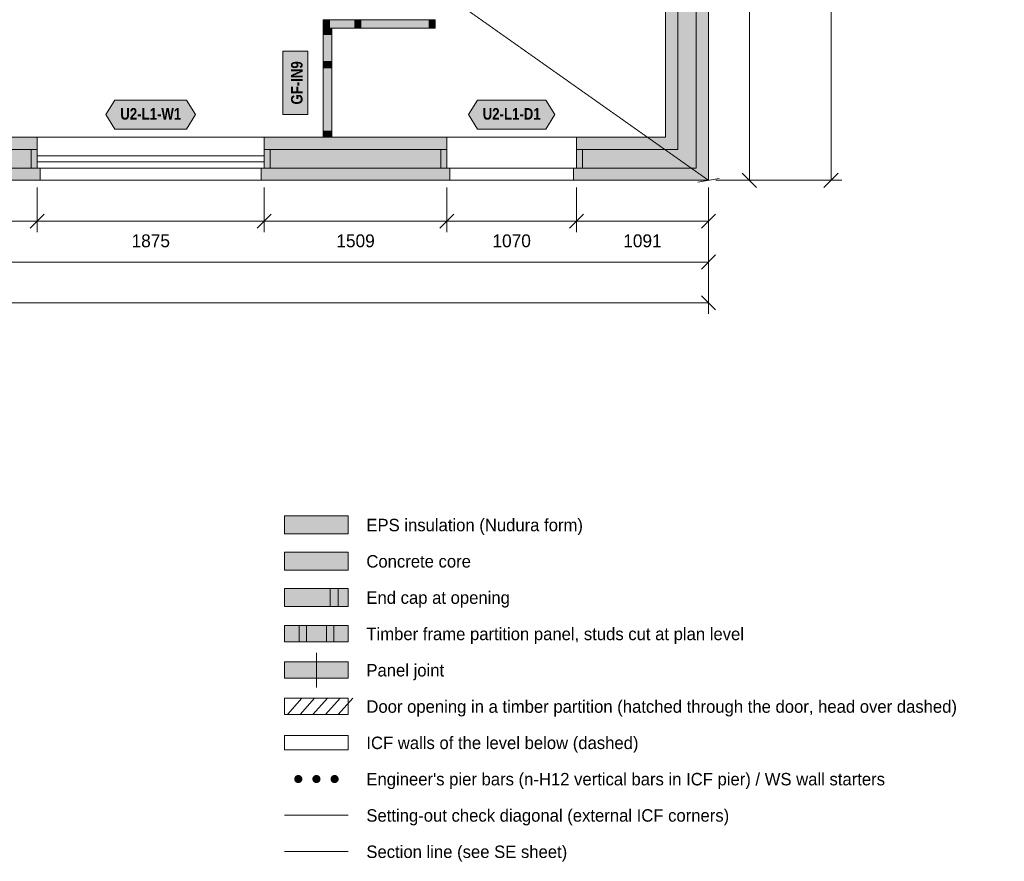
# Model space of a CAD drawing. Header units: millimetres. Extents: x -4149 to 16626, y -5842 to 13682.
# Tile 3 of 4: x 6562 to 14696, y -5628 to 1328. Entities that reach past the tile are written whole.
import ezdxf
from ezdxf.enums import TextEntityAlignment as Align

# ---------------------------------------------------------------- set-up
doc = ezdxf.new("R2010")
doc.units = ezdxf.units.MM
doc.linetypes.add('DASHED', pattern=[1.524, 1.27, -0.254])
for name, color, linetype in [('FILL-C_9E1A1A', 7, 'Continuous'), ('FILL-C_B2B2B5', 7, 'Continuous'), ('FILL-EPS', 7, 'Continuous'), ('FILL-TEAL_DK', 7, 'Continuous'), ('FILL-TIMBER', 7, 'Continuous'), ('FILL-WHITE', 7, 'Continuous'), ('LINE-C_85297A', 7, 'Continuous'), ('LINE-C_85297A-DASH', 7, 'DASHED'), ('LINE-INK', 7, 'Continuous'), ('LINE-INK-DASH', 7, 'DASHED'), ('LINE-RED-DASH', 7, 'DASHED'), ('LINE-STEEL_GREY', 7, 'Continuous'), ('LINE-STEEL_GREY-DASH', 7, 'DASHED'), ('LINE-TEAL_DK', 7, 'Continuous'), ('LINE-TIMBER_DK', 7, 'Continuous'), ('TEXT-INK', 7, 'Continuous'), ('TEXT-TEAL_DK', 7, 'Continuous')]:
    doc.layers.add(name, color=color, linetype=linetype)
doc.styles.add('OpenSansCondensed-Bold', font='OpenSansCondensed-Bold.ttf')

msp = doc.modelspace()

# ---------------------------------------------------------------- hatches: boundary and pattern name
at = {"layer": 'FILL-C_9E1A1A', "true_color": 0x9e1a1a}
h = msp.add_hatch(color=24, dxfattribs=at)
h.dxf.hatch_style = 1
h.paths.add_polyline_path([(8897.5, -4947.5), (8896.3, -4938.8), (8892.9, -4930.6), (8887.6, -4923.6), (8880.6, -4918.3), (8872.4, -4914.9), (8863.7, -4913.8), (8855, -4914.9), (8846.8, -4918.3), (8839.8, -4923.6), (8834.5, -4930.6), (8831.1, -4938.8), (8830, -4947.5), (8831.1, -4956.2), (8834.5, -4964.4), (8839.8, -4971.4), (8846.8, -4976.7), (8855, -4980.1), (8863.7, -4981.2), (8872.4, -4980.1), (8880.6, -4976.7), (8887.6, -4971.4), (8892.9, -4964.4), (8896.3, -4956.2)])
h = msp.add_hatch(color=24, dxfattribs=at)
h.dxf.hatch_style = 1
h.paths.add_polyline_path([(9047.4, -4947.5), (9046.3, -4938.8), (9042.9, -4930.6), (9037.6, -4923.6), (9030.6, -4918.3), (9022.4, -4914.9), (9013.7, -4913.8), (9005, -4914.9), (8996.8, -4918.3), (8989.8, -4923.6), (8984.5, -4930.6), (8981.1, -4938.8), (8980, -4947.5), (8981.1, -4956.2), (8984.5, -4964.4), (8989.8, -4971.4), (8996.8, -4976.7), (9005, -4980.1), (9013.7, -4981.2), (9022.4, -4980.1), (9030.6, -4976.7), (9037.6, -4971.4), (9042.9, -4964.4), (9046.3, -4956.2)])
h = msp.add_hatch(color=24, dxfattribs=at)
h.dxf.hatch_style = 1
h.paths.add_polyline_path([(9197.4, -4947.5), (9196.3, -4938.8), (9192.9, -4930.6), (9187.6, -4923.6), (9180.6, -4918.3), (9172.4, -4914.9), (9163.7, -4913.8), (9155, -4914.9), (9146.8, -4918.3), (9139.8, -4923.6), (9134.5, -4930.6), (9131.1, -4938.8), (9130, -4947.5), (9131.1, -4956.2), (9134.5, -4964.4), (9139.8, -4971.4), (9146.8, -4976.7), (9155, -4980.1), (9163.7, -4981.2), (9172.4, -4980.1), (9180.6, -4976.7), (9187.6, -4971.4), (9192.9, -4964.4), (9196.3, -4956.2)])
at = {"layer": 'FILL-C_B2B2B5', "true_color": 0xb2b2b5}
h = msp.add_hatch(color=253, dxfattribs=at)
h.dxf.hatch_style = 1
h.paths.add_polyline_path([(5198.5, 8550.9), (7053.4, 8550.9), (7053.4, 8398.5), (6202.4, 8398.5), (6202.4, 254), (6707.4, 254), (6707.4, 101.6), (5545.5, 101.6), (5545.5, 254), (6050, 254), (6050, 8398.5), (5198.5, 8398.5)])
h = msp.add_hatch(color=253, dxfattribs=at)
h.dxf.hatch_style = 1
h.paths.add_polyline_path([(8123.9, 8550.9), (12150.8, 8550.9), (12150.8, 101.6), (11161.9, 101.6), (11161.9, 254), (11998.4, 254), (11998.4, 8398.5), (8123.9, 8398.5)])
h = msp.add_hatch(color=253, dxfattribs=at)
h.dxf.hatch_style = 1
h.paths.add_polyline_path([(8582.9, 254), (10091.4, 254), (10091.4, 101.6), (8582.9, 101.6)])
h = msp.add_hatch(color=253, dxfattribs=at)
h.dxf.hatch_style = 1
h.paths.add_polyline_path([(8751.2, -3222.5), (9276.2, -3222.5), (9276.2, -3072.5), (8751.2, -3072.5)])
at = {"layer": 'FILL-EPS', "true_color": 0xccffff}
h = msp.add_hatch(color=7, dxfattribs=at)
h.dxf.hatch_style = 1
h.paths.add_polyline_path([(8123.9, 8552), (8098.9, 8552), (8098.9, 8652.5), (12252.4, 8652.5), (12252.4, 0), (11136.9, 0), (11136.9, 100.5), (11161.9, 100.5), (11161.9, 101.6), (12150.8, 101.6), (12150.8, 8550.9), (8123.9, 8550.9)])
h = msp.add_hatch(color=7, dxfattribs=at)
h.dxf.hatch_style = 1
h.paths.add_polyline_path([(7053.4, 8296.9), (6269.1, 8296.9), (6269.1, 355.6), (6707.4, 355.6), (6707.4, 254), (6202.4, 254), (6202.4, 8398.5), (7053.4, 8398.5)])
h = msp.add_hatch(color=7, dxfattribs=at)
h.dxf.hatch_style = 1
h.paths.add_polyline_path([(11896.8, 8296.9), (8123.9, 8296.9), (8123.9, 8398.5), (11998.4, 8398.5), (11998.4, 254), (11161.9, 254), (11161.9, 355.6), (11896.8, 355.6)])
h = msp.add_hatch(color=7, dxfattribs=at)
h.dxf.hatch_style = 1
h.paths.add_polyline_path([(8582.9, 355.6), (10091.4, 355.6), (10091.4, 254), (8582.9, 254)])
h = msp.add_hatch(color=7, dxfattribs=at)
h.dxf.hatch_style = 1
h.paths.add_polyline_path([(6707.4, 100.5), (6732.4, 100.5), (6732.4, 0), (5520.5, 0), (5520.5, 100.5), (5545.5, 100.5), (5545.5, 101.6), (6707.4, 101.6)])
h = msp.add_hatch(color=7, dxfattribs=at)
h.dxf.hatch_style = 1
h.paths.add_polyline_path([(8582.9, 100.5), (8582.9, 101.6), (10091.4, 101.6), (10091.4, 100.5), (10116.4, 100.5), (10116.4, 0), (8557.9, 0), (8557.9, 100.5)])
h = msp.add_hatch(color=7, dxfattribs=at)
h.dxf.hatch_style = 1
h.paths.add_polyline_path([(8751.2, -2922.5), (9276.2, -2922.5), (9276.2, -2772.5), (8751.2, -2772.5)])
h = msp.add_hatch(color=7, dxfattribs=at)
h.dxf.hatch_style = 1
h.paths.add_polyline_path([(8751.2, -3522.5), (9276.2, -3522.5), (9276.2, -3372.5), (8751.2, -3372.5)])
at = {"layer": 'FILL-TEAL_DK', "true_color": 0x006b5c}
h = msp.add_hatch(color=126, dxfattribs=at)
h.dxf.hatch_style = 1
h.paths.add_polyline_path([(6657.4, 254.2), (6707.4, 254.2), (6707.4, 101.8), (6657.4, 101.8)])
h = msp.add_hatch(color=126, dxfattribs=at)
h.dxf.hatch_style = 1
h.paths.add_polyline_path([(8582.4, 254.2), (8632.4, 254.2), (8632.4, 101.8), (8582.4, 101.8)])
h = msp.add_hatch(color=126, dxfattribs=at)
h.dxf.hatch_style = 1
h.paths.add_polyline_path([(10041.4, 254.2), (10091.4, 254.2), (10091.4, 101.8), (10041.4, 101.8)])
h = msp.add_hatch(color=126, dxfattribs=at)
h.dxf.hatch_style = 1
h.paths.add_polyline_path([(11161.4, 254.2), (11211.4, 254.2), (11211.4, 101.8), (11161.4, 101.8)])
h = msp.add_hatch(color=126, dxfattribs=at)
h.dxf.hatch_style = 1
h.paths.add_polyline_path([(9126.2, -3522.5), (9193.7, -3522.5), (9193.7, -3372.5), (9126.2, -3372.5)])
at = {"layer": 'FILL-TIMBER', "true_color": 0xeddbb8}
h = msp.add_hatch(color=254, dxfattribs=at)
h.dxf.hatch_style = 1
h.paths.add_polyline_path([(9120.2, 1256.5), (9089.3, 1256.5), (9070.2, 1256.5), (9070.2, 1283.3), (9070.2, 1326.5), (9101.1, 1326.5), (9120.2, 1326.5), (9120.2, 1299.7)])
h = msp.add_hatch(color=254, dxfattribs=at)
h.dxf.hatch_style = 1
h.paths.add_polyline_path([(9380.6, 1256.5), (9349.7, 1256.5), (9330.6, 1256.5), (9330.6, 1283.3), (9330.6, 1326.5), (9361.5, 1326.5), (9380.6, 1326.5), (9380.6, 1299.7)])
h = msp.add_hatch(color=254, dxfattribs=at)
h.dxf.hatch_style = 1
h.paths.add_polyline_path([(9994.4, 1256.5), (9963.5, 1256.5), (9944.4, 1256.5), (9944.4, 1283.3), (9944.4, 1326.5), (9975.3, 1326.5), (9994.4, 1326.5), (9994.4, 1299.7)])
h = msp.add_hatch(color=254, dxfattribs=at)
h.dxf.hatch_style = 1
h.paths.add_polyline_path([(9140.2, 1254.5), (9140.2, 1223.6), (9140.2, 1204.5), (9113.4, 1204.5), (9070.2, 1204.5), (9070.2, 1235.4), (9070.2, 1254.5), (9097, 1254.5)])
h = msp.add_hatch(color=254, dxfattribs=at)
h.dxf.hatch_style = 1
h.paths.add_polyline_path([(9140.2, 980.6), (9140.2, 949.7), (9140.2, 930.6), (9113.4, 930.6), (9070.2, 930.6), (9070.2, 961.5), (9070.2, 980.6), (9097, 980.6)])
h = msp.add_hatch(color=254, dxfattribs=at)
h.dxf.hatch_style = 1
h.paths.add_polyline_path([(9140.2, 406), (9140.2, 375.1), (9140.2, 356), (9113.4, 356), (9070.2, 356), (9070.2, 386.9), (9070.2, 406), (9097, 406)])
h = msp.add_hatch(color=254, dxfattribs=at)
h.dxf.hatch_style = 1
h.paths.add_polyline_path([(8871.2, -3815), (8931.2, -3815), (8931.2, -3680), (8871.2, -3680)])
h = msp.add_hatch(color=254, dxfattribs=at)
h.dxf.hatch_style = 1
h.paths.add_polyline_path([(9096.2, -3815), (9156.2, -3815), (9156.2, -3680), (9096.2, -3680)])
at = {"layer": 'FILL-WHITE', "true_color": 0xfaf5e8}
h = msp.add_hatch(color=7, dxfattribs=at)
h.dxf.hatch_style = 1
h.paths.add_polyline_path([(9070.2, 1256.5), (9070.2, 1283.3), (9070.2, 1326.5), (9101.1, 1326.5), (9120.2, 1326.5), (9330.6, 1326.5), (9361.5, 1326.5), (9380.6, 1326.5), (9944.4, 1326.5), (9975.3, 1326.5), (9994.4, 1326.5), (9994.4, 1299.7), (9994.4, 1256.5), (9963.5, 1256.5), (9944.4, 1256.5), (9380.6, 1256.5), (9349.7, 1256.5), (9330.6, 1256.5), (9120.2, 1256.5), (9089.3, 1256.5)])
h = msp.add_hatch(color=7, dxfattribs=at)
h.dxf.hatch_style = 1
h.paths.add_polyline_path([(9140.2, 356), (9113.4, 356), (9070.2, 356), (9070.2, 386.9), (9070.2, 406), (9070.2, 930.6), (9070.2, 961.5), (9070.2, 980.6), (9070.2, 1204.5), (9070.2, 1235.4), (9070.2, 1254.5), (9097, 1254.5), (9140.2, 1254.5), (9140.2, 1223.6), (9140.2, 1204.5), (9140.2, 980.6), (9140.2, 949.7), (9140.2, 930.6), (9140.2, 406), (9140.2, 375.1)])
at = {"layer": 'FILL-WHITE', "true_color": 0xffffff}
h = msp.add_hatch(color=7, dxfattribs=at)
h.dxf.hatch_style = 1
h.paths.add_polyline_path([(8943.8, 543.4), (8943.8, 1067.1), (8736.5, 1067.1), (8736.5, 543.4)])
h = msp.add_hatch(color=7, dxfattribs=at)
h.dxf.hatch_style = 1
h.paths.add_polyline_path([(7274.3, 543.1), (7349.3, 663.1), (7940.5, 663.1), (8015.5, 543.1), (7940.5, 423.1), (7349.3, 423.1)])
h = msp.add_hatch(color=7, dxfattribs=at)
h.dxf.hatch_style = 1
h.paths.add_polyline_path([(10269.3, 543.1), (10344.3, 663.1), (10908.5, 663.1), (10983.5, 543.1), (10908.5, 423.1), (10344.3, 423.1)])
at = {"layer": 'FILL-WHITE', "true_color": 0xfaf5e8}
h = msp.add_hatch(color=7, dxfattribs=at)
h.dxf.hatch_style = 1
h.paths.add_polyline_path([(8751.2, -3815), (9276.2, -3815), (9276.2, -3680), (8751.2, -3680)])
h = msp.add_hatch(color=7, dxfattribs=at)
h.dxf.hatch_style = 1
h.paths.add_polyline_path([(8751.2, -4115), (9276.2, -4115), (9276.2, -3980), (8751.2, -3980)])

# ---------------------------------------------------------------- linework, layer by layer
at = {"layer": 'LINE-C_85297A', "lineweight": 5}
msp.add_line((12163.7, -15.3), (12341.1, 15.3), dxfattribs=at)
at = {"layer": 'LINE-C_85297A-DASH', "lineweight": 5}
for p, q in [((0, 8652.5), (12252.4, 0)), ((8751.2, -5247.5), (9276.2, -5247.5))]:
    msp.add_line(p, q, dxfattribs=at)
at = {"layer": 'LINE-INK', "lineweight": 5}
for p, q in [((12589.9, 8652.5), (12589.9, 0)), ((13264.9, 0), (13264.9, 8652.5)), ((6707.4, 355.6), (8582.4, 355.6)), ((6707.4, 202.8), (8582.4, 202.8)), ((6707.4, 152.8), (8582.4, 152.8)), ((6707.4, 0), (8582.4, 0)), ((12312.4, 0), (12679.9, 0)), ((12312.4, 0), (13354.9, 0)), ((12531.6, 58.3), (12648.2, -58.3)), ((13206.6, -58.3), (13323.2, 58.3)), ((6707.4, -60), (6707.4, -427.5)), ((8582.4, -60), (8582.4, -427.5)), ((10091.4, -60), (10091.4, -427.5)), ((11161.4, -60), (11161.4, -427.5)), ((12252.4, -60), (12252.4, -427.5)), ((12252.4, -60), (12252.4, -765)), ((12252.4, -60), (12252.4, -1102.5)), ((6765.7, -279.2), (6649.1, -395.8)), ((8640.7, -279.2), (8524.1, -395.8)), ((10149.7, -279.2), (10033.1, -395.8)), ((11219.7, -279.2), (11103.1, -395.8)), ((12310.7, -279.2), (12194.1, -395.8)), ((12252.4, -337.5), (0, -337.5)), ((12310.7, -616.7), (12194.1, -733.3)), ((12252.4, -675), (0, -675)), ((12194.1, -954.2), (12310.7, -1070.8)), ((0, -1012.5), (12252.4, -1012.5)), ((9013.7, -4190), (9013.7, -3905))]:
    msp.add_line(p, q, dxfattribs=at)
for points in [[(5983.3, 8296.9), (5198.5, 8296.9), (5198.5, 8552), (5173.5, 8552), (5173.5, 8652.5), (7078.4, 8652.5), (7078.4, 8552), (7053.4, 8552), (7053.4, 8296.9), (6269.1, 8296.9), (6269.1, 355.6), (6707.4, 355.6), (6707.4, 100.5), (6732.4, 100.5), (6732.4, 0), (5520.5, 0), (5520.5, 100.5), (5545.5, 100.5), (5545.5, 355.6), (5983.3, 355.6)], [(11896.8, 355.6), (11896.8, 8296.9), (8123.9, 8296.9), (8123.9, 8552), (8098.9, 8552), (8098.9, 8652.5), (12252.4, 8652.5), (12252.4, 0), (11136.9, 0), (11136.9, 100.5), (11161.9, 100.5), (11161.9, 355.6)], [(9070.2, 1256.5), (9070.2, 1256.5), (9070.2, 1256.5), (9070.2, 1283.3), (9070.2, 1326.5), (9070.2, 1326.5), (9070.2, 1326.5), (9101.1, 1326.5), (9120.2, 1326.5), (9330.6, 1326.5), (9361.5, 1326.5), (9380.6, 1326.5), (9944.4, 1326.5), (9975.3, 1326.5), (9994.4, 1326.5), (9994.4, 1326.5), (9994.4, 1326.5), (9994.4, 1299.7), (9994.4, 1256.5), (9994.4, 1256.5), (9994.4, 1256.5), (9963.5, 1256.5), (9944.4, 1256.5), (9380.6, 1256.5), (9349.7, 1256.5), (9330.6, 1256.5), (9120.2, 1256.5), (9089.3, 1256.5)], [(9140.2, 356), (9140.2, 356), (9140.2, 356), (9140.2, 356), (9113.4, 356), (9070.2, 356), (9070.2, 356), (9070.2, 356), (9070.2, 356), (9070.2, 386.9), (9070.2, 406), (9070.2, 930.6), (9070.2, 961.5), (9070.2, 980.6), (9070.2, 1204.5), (9070.2, 1235.4), (9070.2, 1254.5), (9070.2, 1254.5), (9070.2, 1254.5), (9070.2, 1254.5), (9097, 1254.5), (9140.2, 1254.5), (9140.2, 1254.5), (9140.2, 1254.5), (9140.2, 1254.5), (9140.2, 1223.6), (9140.2, 1204.5), (9140.2, 980.6), (9140.2, 949.7), (9140.2, 930.6), (9140.2, 406), (9140.2, 375.1)], [(8943.8, 543.4), (8943.8, 1067.1), (8736.5, 1067.1), (8736.5, 543.4)], [(8557.9, 100.5), (8582.9, 100.5), (8582.9, 355.6), (10091.4, 355.6), (10091.4, 100.5), (10116.4, 100.5), (10116.4, 0), (8557.9, 0)], [(8751.2, -2922.5), (9276.2, -2922.5), (9276.2, -2772.5), (8751.2, -2772.5)], [(8751.2, -3522.5), (9276.2, -3522.5), (9276.2, -3372.5), (8751.2, -3372.5)], [(8751.2, -3815), (9276.2, -3815), (9276.2, -3680), (8751.2, -3680)], [(8751.2, -4115), (9276.2, -4115), (9276.2, -3980), (8751.2, -3980)]]:
    msp.add_lwpolyline(points, close=True, dxfattribs=at)
at = {"layer": 'LINE-INK-DASH', "lineweight": 5}
for p, q in [((10091.4, 355.6), (11161.4, 355.6)), ((10091.4, 0), (11161.4, 0))]:
    msp.add_line(p, q, dxfattribs=at)
msp.add_lwpolyline([(8751.2, -4415), (9276.2, -4415), (9276.2, -4280), (8751.2, -4280)], close=True, dxfattribs=at)
at = {"layer": 'LINE-RED-DASH', "lineweight": 5}
msp.add_line((8751.2, -5547.5), (9276.2, -5547.5), dxfattribs=at)
at = {"layer": 'LINE-STEEL_GREY', "lineweight": 5}
for points in [[(5198.5, 8550.9), (7053.4, 8550.9), (7053.4, 8398.5), (6202.4, 8398.5), (6202.4, 254), (6707.4, 254), (6707.4, 101.6), (5545.5, 101.6), (5545.5, 254), (6050, 254), (6050, 8398.5), (5198.5, 8398.5)], [(8123.9, 8550.9), (12150.8, 8550.9), (12150.8, 101.6), (11161.9, 101.6), (11161.9, 254), (11998.4, 254), (11998.4, 8398.5), (8123.9, 8398.5)], [(8582.9, 254), (10091.4, 254), (10091.4, 101.6), (8582.9, 101.6)], [(8751.2, -3222.5), (9276.2, -3222.5), (9276.2, -3072.5), (8751.2, -3072.5)]]:
    msp.add_lwpolyline(points, close=True, dxfattribs=at)
at = {"layer": 'LINE-STEEL_GREY-DASH', "lineweight": 5}
for points in [[(12252.4, 8652.5), (12252.4, 8652.5), (12252.4, 0), (12252.6, -0.2), (12252.6, -0.2), (12252.4, 0), (0, 0), (0, 8652.5)], [(12150.8, 8550.9), (101.6, 8550.9), (101.6, 101.6), (12150.8, 101.6)], [(8751.2, -4707.5), (9276.2, -4707.5), (9276.2, -4587.5), (8751.2, -4587.5)]]:
    msp.add_lwpolyline(points, close=True, dxfattribs=at)
at = {"layer": 'LINE-TEAL_DK', "lineweight": 5}
for points in [[(7274.3, 543.1), (7349.3, 663.1), (7940.5, 663.1), (8015.5, 543.1), (7940.5, 423.1), (7349.3, 423.1)], [(10269.3, 543.1), (10344.3, 663.1), (10908.5, 663.1), (10983.5, 543.1), (10908.5, 423.1), (10344.3, 423.1)], [(6657.4, 254.2), (6707.4, 254.2), (6707.4, 101.8), (6657.4, 101.8)], [(8582.4, 254.2), (8632.4, 254.2), (8632.4, 101.8), (8582.4, 101.8)], [(10041.4, 254.2), (10091.4, 254.2), (10091.4, 101.8), (10041.4, 101.8)], [(11161.4, 254.2), (11211.4, 254.2), (11211.4, 101.8), (11161.4, 101.8)], [(9126.2, -3522.5), (9193.7, -3522.5), (9193.7, -3372.5), (9126.2, -3372.5)]]:
    msp.add_lwpolyline(points, close=True, dxfattribs=at)
at = {"layer": 'LINE-TIMBER_DK', "lineweight": 5}
for p, q in [((8773.7, -4415), (8893.7, -4280)), ((8878.7, -4415), (8998.7, -4280)), ((8983.7, -4415), (9103.7, -4280)), ((9088.7, -4415), (9208.7, -4280)), ((9193.7, -4415), (9313.7, -4280))]:
    msp.add_line(p, q, dxfattribs=at)
for points in [[(9120.2, 1256.5), (9089.3, 1256.5), (9070.2, 1256.5), (9070.2, 1283.3), (9070.2, 1326.5), (9101.1, 1326.5), (9120.2, 1326.5), (9120.2, 1299.7)], [(9380.6, 1256.5), (9349.7, 1256.5), (9330.6, 1256.5), (9330.6, 1283.3), (9330.6, 1326.5), (9361.5, 1326.5), (9380.6, 1326.5), (9380.6, 1299.7)], [(9994.4, 1256.5), (9963.5, 1256.5), (9944.4, 1256.5), (9944.4, 1283.3), (9944.4, 1326.5), (9975.3, 1326.5), (9994.4, 1326.5), (9994.4, 1299.7)], [(9140.2, 1254.5), (9140.2, 1223.6), (9140.2, 1204.5), (9113.4, 1204.5), (9070.2, 1204.5), (9070.2, 1235.4), (9070.2, 1254.5), (9097, 1254.5)], [(9140.2, 980.6), (9140.2, 949.7), (9140.2, 930.6), (9113.4, 930.6), (9070.2, 930.6), (9070.2, 961.5), (9070.2, 980.6), (9097, 980.6)], [(9140.2, 406), (9140.2, 375.1), (9140.2, 356), (9113.4, 356), (9070.2, 356), (9070.2, 386.9), (9070.2, 406), (9097, 406)], [(8871.2, -3815), (8931.2, -3815), (8931.2, -3680), (8871.2, -3680)], [(9096.2, -3815), (9156.2, -3815), (9156.2, -3680), (9096.2, -3680)]]:
    msp.add_lwpolyline(points, close=True, dxfattribs=at)

# ---------------------------------------------------------------- texts
at = {"layer": 'TEXT-INK', "style": 'OpenSansCondensed-Bold'}
msp.add_text('GF-IN9', height=95.25, rotation=90, dxfattribs=at).set_placement((8898.8, 805.2), align=Align.CENTER)
at = {"layer": 'TEXT-INK'}
for s, p in [('1875', (7644.9, -553.2)), ('1509', (9336.9, -553.2)), ('1070', (10626.4, -553.2)), ('1091', (11706.9, -553.2))]:
    msp.add_text(s, height=106.68, dxfattribs=at).set_placement(p, align=Align.CENTER)
for s, p in [('EPS insulation (Nudura form)', (9426.2, -2900)), ('Concrete core', (9426.2, -3200)), ('End cap at opening', (9426.2, -3500)), ('Timber frame partition panel, studs cut at plan level', (9426.2, -3800)), ('Panel joint', (9426.2, -4100)), ('Door opening in a timber partition (hatched through the door, head over dashed)', (9426.2, -4400)), ('ICF walls of the level below (dashed)', (9426.2, -4700)), ("Engineer's pier bars (n-H12 vertical bars in ICF pier) / WS wall starters", (9426.2, -5000)), ('Setting-out check diagonal (external ICF corners)', (9426.2, -5300)), ('Section line (see SE sheet)', (9426.2, -5600))]:
    msp.add_text(s, height=102.87, dxfattribs=at).set_placement(p)
at = {"layer": 'TEXT-TEAL_DK', "style": 'OpenSansCondensed-Bold'}
for s, p in [('U2-L1-W1', (7644.9, 501.9)), ('U2-L1-D1', (10626.4, 501.9))]:
    msp.add_text(s, height=95.25, dxfattribs=at).set_placement(p, align=Align.CENTER)

doc.saveas('drawing.dxf')
